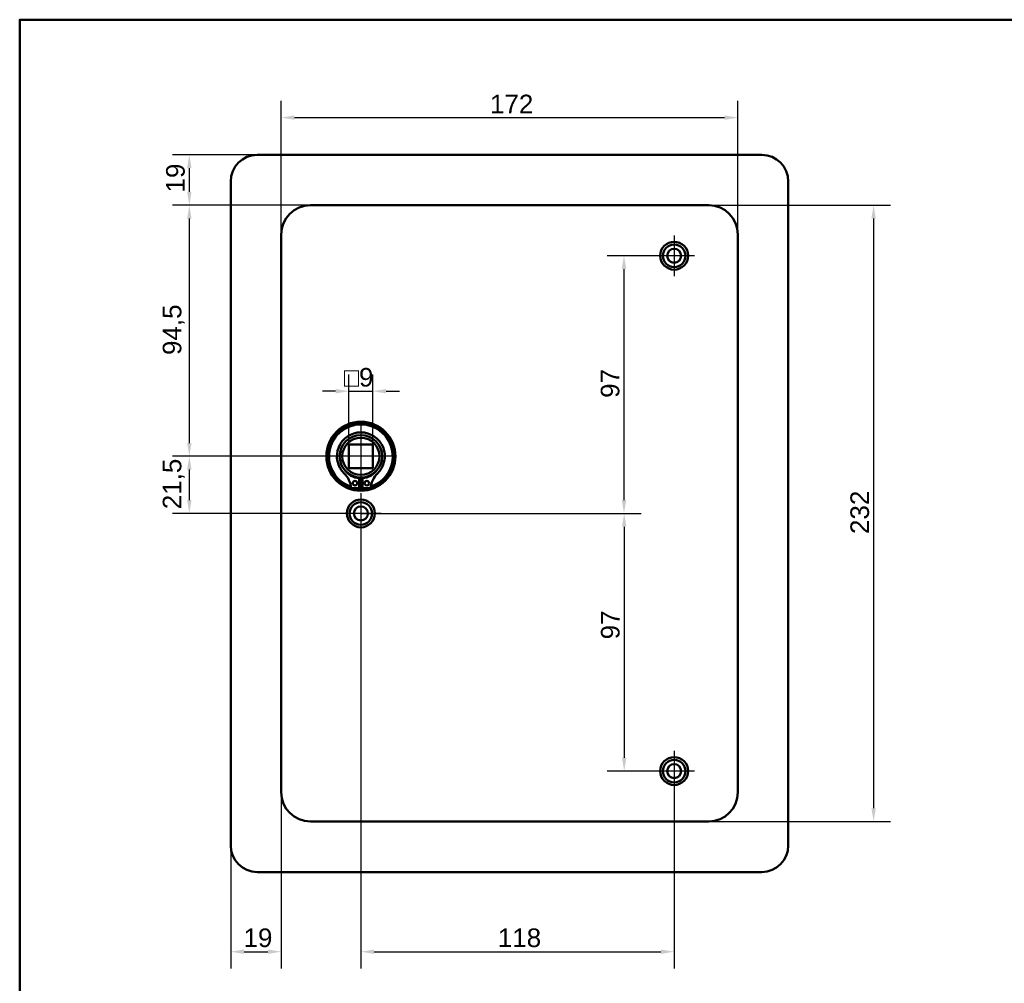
# Model space of a CAD drawing. Header units: millimetres. Extents: x 20 to 833, y 20 to 574.
# Tile 2 of 4: x 20 to 391, y 211 to 574. Entities that reach past the tile are written whole.
import ezdxf

# ---------------------------------------------------------------- set-up
doc = ezdxf.new("R2010")
doc.units = ezdxf.units.MM
doc.header["$LTSCALE"] = 2
for name, color, linetype, lineweight in [('Bemaßungen(DIN)', 7, 'Continuous', 25), ('Mittelpunktmarkierung(DIN)', 7, 'Continuous', 25), ('Sichtbare Kanten(DIN)', 7, 'Continuous', 50), ('Skizziergeometrie(DIN)', 7, 'Continuous', 50)]:
    doc.layers.add(name, color=color, linetype=linetype, lineweight=lineweight)
doc.styles.add('STANDARD-DIN~0', font='arial.ttf')
doc.dimstyles.new('CAD-LAN', dxfattribs={"dimscale": 2, "dimtxt": 3.5, "dimasz": 2.5, "dimexe": 3.175, "dimexo": 0, "dimgap": 0.8, "dimtad": 1, "dimrnd": 1e-08, "dimtxsty": 'STANDARD-DIN~0', "dimcen": 0.09, "dimdle": 10, "dimclrd": 250, "dimclre": 250, "dimclrt": 250, "dimadec": 0, "dimazin": 2, "dimtfac": 1, "dimtmove": 0, "dimatfit": 3, "dimfxl": 1, "dimtolj": 1, "dimtzin": 0, "dimlwd": 25, "dimlwe": 25, "dimarcsym": 0})

# ---------------------------------------------------------------- blocks, each defined once
blk = doc.blocks.new('Ränder Standardrahmen')
at = {"layer": 'Skizziergeometrie(DIN)', "flags": 128}
blk.add_lwpolyline([(10, 10), (10, 287), (410, 287), (410, 10), (10, 10)], dxfattribs=at)
blk = doc.blocks.new('*D8')
at = {"layer": 'Bemaßungen(DIN)', "color": 250, "linetype": 'Continuous', "lineweight": 25, "true_color": 0x3f3f3f, "transparency": 16777216}
for p, q in [((148.5, 409.64), (77.54, 409.64)), ((83.89, 404.64), (83.89, 393.14)), ((148.5, 388.14), (77.54, 388.14))]:
    blk.add_line(p, q, dxfattribs=at)
at = {"layer": 'Bemaßungen(DIN)', "color": 250, "linetype": 'Continuous', "true_color": 0x3f3f3f, "transparency": 16777216}
for points in [[(83.06, 404.64), (84.72, 404.64), (83.89, 409.64)], [(83.06, 393.14), (84.72, 393.14), (83.89, 388.14)]]:
    blk.add_solid(points, dxfattribs=at)
at = {"layer": 'Defpoints', "color": 0, "linetype": 'Continuous', "transparency": 16777216}
for p in [(148.5, 409.64), (83.89, 388.14), (148.5, 388.14)]:
    blk.add_point(p, dxfattribs=at)
at = {"layer": 'Bemaßungen(DIN)', "color": 250, "linetype": 'Continuous', "lineweight": 25, "true_color": 0x3f3f3f, "transparency": 16777216, "insert": (73.88, 389.71), "char_height": 7, "attachment_point": 1, "rotation": 90, "style": 'STANDARD-DIN~0'}
blk.add_mtext('\\A1;21,5', dxfattribs=at)
blk = doc.blocks.new('*D9')
at = {"layer": 'Bemaßungen(DIN)', "color": 250, "linetype": 'Continuous', "lineweight": 25, "true_color": 0x3f3f3f, "transparency": 16777216}
for p, q in [((129.5, 504.14), (77.54, 504.14)), ((83.89, 499.14), (83.89, 414.64)), ((148.5, 409.64), (77.54, 409.64))]:
    blk.add_line(p, q, dxfattribs=at)
at = {"layer": 'Bemaßungen(DIN)', "color": 250, "linetype": 'Continuous', "true_color": 0x3f3f3f, "transparency": 16777216}
for points in [[(83.06, 499.14), (84.72, 499.14), (83.89, 504.14)], [(83.06, 414.64), (84.72, 414.64), (83.89, 409.64)]]:
    blk.add_solid(points, dxfattribs=at)
at = {"layer": 'Defpoints', "color": 0, "linetype": 'Continuous', "transparency": 16777216}
for p in [(129.5, 504.14), (83.89, 409.64), (148.5, 409.64)]:
    blk.add_point(p, dxfattribs=at)
at = {"layer": 'Bemaßungen(DIN)', "color": 250, "linetype": 'Continuous', "lineweight": 25, "true_color": 0x3f3f3f, "transparency": 16777216, "insert": (73.88, 447.77), "char_height": 7, "attachment_point": 1, "rotation": 90, "style": 'STANDARD-DIN~0'}
blk.add_mtext('\\A1;94,5', dxfattribs=at)
blk = doc.blocks.new('*D10')
at = {"layer": 'Bemaßungen(DIN)', "color": 250, "linetype": 'Continuous', "lineweight": 25, "true_color": 0x3f3f3f, "transparency": 16777216}
for p, q in [((109.5, 523.14), (77.54, 523.14)), ((83.89, 518.14), (83.89, 509.14)), ((129.5, 504.14), (77.54, 504.14))]:
    blk.add_line(p, q, dxfattribs=at)
at = {"layer": 'Bemaßungen(DIN)', "color": 250, "linetype": 'Continuous', "true_color": 0x3f3f3f, "transparency": 16777216}
for points in [[(83.06, 518.14), (84.72, 518.14), (83.89, 523.14)], [(83.06, 509.14), (84.72, 509.14), (83.89, 504.14)]]:
    blk.add_solid(points, dxfattribs=at)
at = {"layer": 'Defpoints', "color": 0, "linetype": 'Continuous', "transparency": 16777216}
for p in [(109.5, 523.14), (83.89, 504.14), (129.5, 504.14)]:
    blk.add_point(p, dxfattribs=at)
at = {"layer": 'Bemaßungen(DIN)', "color": 250, "linetype": 'Continuous', "lineweight": 25, "true_color": 0x3f3f3f, "transparency": 16777216, "insert": (75.14, 508.95), "char_height": 7, "attachment_point": 1, "rotation": 90, "style": 'STANDARD-DIN~0'}
blk.add_mtext('\\A1;19', dxfattribs=at)
blk = doc.blocks.new('*D11')
at = {"layer": 'Bemaßungen(DIN)', "color": 250, "linetype": 'Continuous', "lineweight": 25, "true_color": 0x3f3f3f, "transparency": 16777216}
for p, q in [((118.5, 493.14), (118.5, 543.49)), ((290.5, 493.14), (290.5, 543.49)), ((123.5, 537.14), (285.5, 537.14))]:
    blk.add_line(p, q, dxfattribs=at)
at = {"layer": 'Bemaßungen(DIN)', "color": 250, "linetype": 'Continuous', "true_color": 0x3f3f3f, "transparency": 16777216}
for points in [[(123.5, 537.97), (123.5, 536.31), (118.5, 537.14)], [(285.5, 537.97), (285.5, 536.31), (290.5, 537.14)]]:
    blk.add_solid(points, dxfattribs=at)
at = {"layer": 'Defpoints', "color": 0, "linetype": 'Continuous', "transparency": 16777216}
for p in [(290.5, 537.14), (118.5, 493.14), (290.5, 493.14)]:
    blk.add_point(p, dxfattribs=at)
at = {"layer": 'Bemaßungen(DIN)', "color": 250, "linetype": 'Continuous', "lineweight": 25, "true_color": 0x3f3f3f, "transparency": 16777216, "insert": (197.14, 545.77), "char_height": 7, "attachment_point": 1, "style": 'STANDARD-DIN~0'}
blk.add_mtext('\\A1;172', dxfattribs=at)
blk = doc.blocks.new('*D12')
at = {"layer": 'Bemaßungen(DIN)', "color": 250, "linetype": 'Continuous', "lineweight": 25, "true_color": 0x3f3f3f, "transparency": 16777216}
for p, q in [((279.5, 504.14), (347.98, 504.14)), ((341.63, 499.14), (341.63, 277.14)), ((279.5, 272.14), (347.98, 272.14))]:
    blk.add_line(p, q, dxfattribs=at)
at = {"layer": 'Bemaßungen(DIN)', "color": 250, "linetype": 'Continuous', "true_color": 0x3f3f3f, "transparency": 16777216}
for points in [[(340.8, 499.14), (342.46, 499.14), (341.63, 504.14)], [(340.8, 277.14), (342.46, 277.14), (341.63, 272.14)]]:
    blk.add_solid(points, dxfattribs=at)
at = {"layer": 'Defpoints', "color": 0, "linetype": 'Continuous', "transparency": 16777216}
for p in [(279.5, 504.14), (279.5, 272.14), (341.63, 272.14)]:
    blk.add_point(p, dxfattribs=at)
at = {"layer": 'Bemaßungen(DIN)', "color": 250, "linetype": 'Continuous', "lineweight": 25, "true_color": 0x3f3f3f, "transparency": 16777216, "insert": (332.88, 380.38), "char_height": 7, "attachment_point": 1, "rotation": 90, "style": 'STANDARD-DIN~0'}
blk.add_mtext('\\A1;232', dxfattribs=at)
blk = doc.blocks.new('*D13')
at = {"layer": 'Bemaßungen(DIN)', "color": 250, "linetype": 'Continuous', "lineweight": 25, "true_color": 0x3f3f3f, "transparency": 16777216}
for p, q in [((266.5, 485.14), (241.26, 485.14)), ((247.61, 393.14), (247.61, 480.14)), ((148.5, 388.14), (253.96, 388.14))]:
    blk.add_line(p, q, dxfattribs=at)
at = {"layer": 'Bemaßungen(DIN)', "color": 250, "linetype": 'Continuous', "true_color": 0x3f3f3f, "transparency": 16777216}
for points in [[(246.78, 480.14), (248.45, 480.14), (247.61, 485.14)], [(246.78, 393.14), (248.45, 393.14), (247.61, 388.14)]]:
    blk.add_solid(points, dxfattribs=at)
at = {"layer": 'Defpoints', "color": 0, "linetype": 'Continuous', "transparency": 16777216}
for p in [(247.61, 485.14), (266.5, 485.14), (148.5, 388.14)]:
    blk.add_point(p, dxfattribs=at)
at = {"layer": 'Bemaßungen(DIN)', "color": 250, "linetype": 'Continuous', "lineweight": 25, "true_color": 0x3f3f3f, "transparency": 16777216, "insert": (238.86, 431.63), "char_height": 7, "attachment_point": 1, "rotation": 90, "style": 'STANDARD-DIN~0'}
blk.add_mtext('\\A1;97', dxfattribs=at)
blk = doc.blocks.new('*D14')
at = {"layer": 'Bemaßungen(DIN)', "color": 250, "linetype": 'Continuous', "lineweight": 25, "true_color": 0x3f3f3f, "transparency": 16777216}
for p, q in [((148.5, 388.14), (254.03, 388.14)), ((247.68, 383.14), (247.68, 296.14)), ((266.5, 291.14), (241.33, 291.14))]:
    blk.add_line(p, q, dxfattribs=at)
at = {"layer": 'Bemaßungen(DIN)', "color": 250, "linetype": 'Continuous', "true_color": 0x3f3f3f, "transparency": 16777216}
for points in [[(246.85, 383.14), (248.51, 383.14), (247.68, 388.14)], [(246.85, 296.14), (248.51, 296.14), (247.68, 291.14)]]:
    blk.add_solid(points, dxfattribs=at)
at = {"layer": 'Defpoints', "color": 0, "linetype": 'Continuous', "transparency": 16777216}
for p in [(148.5, 388.14), (247.68, 291.14), (266.5, 291.14)]:
    blk.add_point(p, dxfattribs=at)
at = {"layer": 'Bemaßungen(DIN)', "color": 250, "linetype": 'Continuous', "lineweight": 25, "true_color": 0x3f3f3f, "transparency": 16777216, "insert": (238.93, 340.72), "char_height": 7, "attachment_point": 1, "rotation": 90, "style": 'STANDARD-DIN~0'}
blk.add_mtext('\\A1;97', dxfattribs=at)
blk = doc.blocks.new('*D15')
at = {"layer": 'Bemaßungen(DIN)', "color": 250, "linetype": 'Continuous', "lineweight": 25, "true_color": 0x3f3f3f, "transparency": 16777216}
for p, q in [((148.5, 380.49), (148.5, 216.79)), ((266.5, 283.49), (266.5, 216.79)), ((153.5, 223.14), (261.5, 223.14))]:
    blk.add_line(p, q, dxfattribs=at)
at = {"layer": 'Bemaßungen(DIN)', "color": 250, "linetype": 'Continuous', "true_color": 0x3f3f3f, "transparency": 16777216}
for points in [[(153.5, 223.97), (153.5, 222.31), (148.5, 223.14)], [(261.5, 223.97), (261.5, 222.31), (266.5, 223.14)]]:
    blk.add_solid(points, dxfattribs=at)
at = {"layer": 'Defpoints', "color": 0, "linetype": 'Continuous', "transparency": 16777216}
for p in [(148.5, 380.49), (266.5, 283.49), (266.5, 223.14)]:
    blk.add_point(p, dxfattribs=at)
at = {"layer": 'Bemaßungen(DIN)', "color": 250, "linetype": 'Continuous', "lineweight": 25, "true_color": 0x3f3f3f, "transparency": 16777216, "insert": (200.09, 231.89), "char_height": 7, "attachment_point": 1, "style": 'STANDARD-DIN~0'}
blk.add_mtext('\\A1;118', dxfattribs=at)
blk = doc.blocks.new('*D16')
at = {"layer": 'Bemaßungen(DIN)', "color": 250, "linetype": 'Continuous', "lineweight": 25, "true_color": 0x3f3f3f, "transparency": 16777216}
for p, q in [((118.5, 283.14), (118.5, 216.79)), ((99.5, 263.14), (99.5, 216.79)), ((104.5, 223.14), (113.5, 223.14))]:
    blk.add_line(p, q, dxfattribs=at)
at = {"layer": 'Bemaßungen(DIN)', "color": 250, "linetype": 'Continuous', "true_color": 0x3f3f3f, "transparency": 16777216}
for points in [[(104.5, 223.97), (104.5, 222.31), (99.5, 223.14)], [(113.5, 223.97), (113.5, 222.31), (118.5, 223.14)]]:
    blk.add_solid(points, dxfattribs=at)
at = {"layer": 'Defpoints', "color": 0, "linetype": 'Continuous', "transparency": 16777216}
for p in [(118.5, 283.14), (99.5, 263.14), (118.5, 223.14)]:
    blk.add_point(p, dxfattribs=at)
at = {"layer": 'Bemaßungen(DIN)', "color": 250, "linetype": 'Continuous', "lineweight": 25, "true_color": 0x3f3f3f, "transparency": 16777216, "insert": (104.31, 231.89), "char_height": 7, "attachment_point": 1, "style": 'STANDARD-DIN~0'}
blk.add_mtext('\\A1;19', dxfattribs=at)
blk = doc.blocks.new('*D25')
at = {"layer": 'Bemaßungen(DIN)', "color": 250, "linetype": 'Continuous', "lineweight": 25, "true_color": 0x3f3f3f, "transparency": 16777216}
for p, q in [((144, 414.14), (144, 440.49)), ((153, 414.14), (153, 440.49)), ((139, 434.14), (134, 434.14)), ((144, 434.14), (153, 434.14)), ((158, 434.14), (163, 434.14))]:
    blk.add_line(p, q, dxfattribs=at)
at = {"layer": 'Bemaßungen(DIN)', "color": 250, "linetype": 'Continuous', "true_color": 0x3f3f3f, "transparency": 16777216}
for points in [[(139, 434.97), (139, 433.31), (144, 434.14)], [(158, 434.97), (158, 433.31), (153, 434.14)]]:
    blk.add_solid(points, dxfattribs=at)
at = {"layer": 'Defpoints', "color": 0, "linetype": 'Continuous', "transparency": 16777216}
for p in [(153, 434.14), (144, 414.14), (153, 414.14)]:
    blk.add_point(p, dxfattribs=at)
at = {"layer": 'Bemaßungen(DIN)', "color": 250, "linetype": 'Continuous', "lineweight": 25, "true_color": 0x3f3f3f, "transparency": 16777216, "insert": (142.13, 442.89), "char_height": 7, "attachment_point": 1, "style": 'STANDARD-DIN~0'}
blk.add_mtext('\\A1;\\fAIGDT|b0|i0;\\H7.0000;o\\fArial|b0|i0;\\H7.0000;9', dxfattribs=at)

msp = doc.modelspace()

# ---------------------------------------------------------------- linework, layer by layer
at = {"layer": 'Mittelpunktmarkierung(DIN)', "linetype": 'Continuous'}
for p, q in [((266.503, 492.791), (266.503, 477.491)), ((274.153, 485.141), (258.853, 485.141)), ((148.503, 421.641), (148.503, 397.641)), ((160.503, 409.641), (136.503, 409.641)), ((148.503, 395.791), (148.503, 380.491)), ((156.153, 388.141), (140.853, 388.141)), ((266.503, 298.791), (266.503, 283.491)), ((274.153, 291.141), (258.853, 291.141))]:
    msp.add_line(p, q, dxfattribs=at)
at = {"layer": 'Sichtbare Kanten(DIN)'}
for p, q in [((109.503, 523.141), (299.503, 523.141)), ((99.503, 263.141), (99.503, 513.141)), ((309.503, 513.141), (309.503, 263.141)), ((279.503, 504.141), (129.503, 504.141)), ((118.503, 493.141), (118.503, 283.141)), ((290.503, 283.141), (290.503, 493.141)), ((144.003, 405.141), (144.003, 414.141)), ((144.003, 414.141), (153.003, 414.141)), ((153.003, 414.141), (153.003, 405.141)), ((153.003, 405.141), (144.003, 405.141)), ((147.887, 401.383), (147.887, 397.683)), ((149.12, 397.683), (149.12, 401.383)), ((147.887, 397.683), (144.863, 397.683)), ((152.144, 397.683), (149.12, 397.683)), ((129.503, 272.141), (279.503, 272.141)), ((299.503, 253.141), (109.503, 253.141))]:
    msp.add_line(p, q, dxfattribs=at)
for centre, radius in [((266.503, 485.141), 5.25), ((266.503, 485.141), 4.25), ((266.503, 485.141), 2.65), ((148.503, 409.641), 13), ((148.503, 409.641), 12.5), ((148.503, 409.641), 8), ((148.503, 409.641), 7), ((146.272, 399.533), 0.85), ((150.735, 399.533), 0.85), ((148.503, 388.141), 5.25), ((148.503, 388.141), 4.25), ((148.503, 388.141), 2.65), ((266.503, 291.141), 5.25), ((266.503, 291.141), 4.25), ((266.503, 291.141), 2.65)]:
    msp.add_circle(centre, radius, dxfattribs=at)
for centre, radius, start, end in [((109.503, 513.141), 10, 90, 180), ((299.503, 513.141), 10, 0, 90), ((129.503, 493.141), 11, 90, 180), ((279.503, 493.141), 11, 0, 90), ((148.503, 409.641), 12, 288.17213, 251.82787), ((148.503, 409.641), 9.017, 314.1409, 225.8591), ((148.503, 408.908), 7.55, 215.6871, 265.31499), ((148.503, 408.908), 7.55, 274.68501, 324.3129), ((136.18, 396.943), 8.678, 4.96705, 45.8591), ((148.503, 409.641), 8.2, 243.63056, 296.36944), ((148.503, 409.641), 9, 266.0711, 273.9289), ((160.826, 396.943), 8.678, 134.1409, 175.03295), ((148.503, 409.641), 12, 265.21102, 274.78898), ((129.503, 283.141), 11, 180, 270), ((279.503, 283.141), 11, 270, 0), ((109.503, 263.141), 10, 180, 270), ((299.503, 263.141), 10, 270, 0)]:
    msp.add_arc(centre, radius, start, end, dxfattribs=at)

# ---------------------------------------------------------------- block references
at = {"xscale": 2, "yscale": 2, "zscale": 2}
msp.add_blockref('Ränder Standardrahmen', (0, 0), dxfattribs=at)

# ---------------------------------------------------------------- dimensions: what is measured, and where the dimension line sits
at = {"layer": 'Bemaßungen(DIN)', "color": 250, "linetype": 'Continuous', "lineweight": 25, "true_color": 0x3f3f3f}
for base, p1, p2, angle, picture, middle in [((290.503, 537.141), (118.503, 493.141), (290.503, 493.141), 180, '*D11', (204.503, 537.141)), ((83.89, 504.141), (109.503, 523.141), (129.503, 504.141), 90, '*D10', (83.89, 513.641)), ((83.89, 409.641), (129.503, 504.141), (148.503, 409.641), 90, '*D9', (83.89, 456.891)), ((341.63, 272.141), (279.503, 504.141), (279.503, 272.141), 90, '*D12', (341.63, 388.141)), ((247.613, 485.141), (148.503, 388.141), (266.503, 485.141), 90, '*D13', (247.613, 436.641)), ((83.89, 388.141), (148.503, 409.641), (148.503, 388.141), 90, '*D8', (83.89, 398.891)), ((247.68, 291.141), (148.503, 388.141), (266.503, 291.141), 90, '*D14', (247.68, 345.736)), ((266.503, 223.141), (148.503, 380.491), (266.503, 283.491), 180, '*D15', (207.503, 223.141)), ((118.503, 223.141), (99.503, 263.141), (118.503, 283.141), 180, '*D16', (109.003, 223.141))]:
    dim = msp.add_linear_dim(base=base, p1=p1, p2=p2, angle=angle, dimstyle='CAD-LAN', override={"dimgap": 0.8, "dimdec": 2, "dimtol": 0, "dimlim": 0, "dimtp": 0, "dimtm": 0, "dimtdec": 2, "dimtofl": 0, "dimatfit": 1}, dxfattribs=at)
    dim.commit()
    dim.dimension.update_dxf_attribs({"geometry": picture, "text_midpoint": middle, "dimtype": 160})
dim = msp.add_linear_dim(base=(153.003, 434.141), p1=(144.003, 414.141), p2=(153.003, 414.141), angle=180, text='\\fAIGDT|b0|i0;\\H7.0000;o\\fArial|b0|i0;\\H7.0000;<>', dimstyle='CAD-LAN', override={"dimgap": 0.8, "dimdec": 2, "dimtol": 0, "dimlim": 0, "dimtp": 0, "dimtm": 0, "dimtdec": 2, "dimtofl": 1, "dimatfit": 1}, dxfattribs=at)
dim.commit()
dim.dimension.update_dxf_attribs({"geometry": '*D25', "text_midpoint": (148.503, 434.141), "dimtype": 160})

doc.saveas('drawing.dxf')
